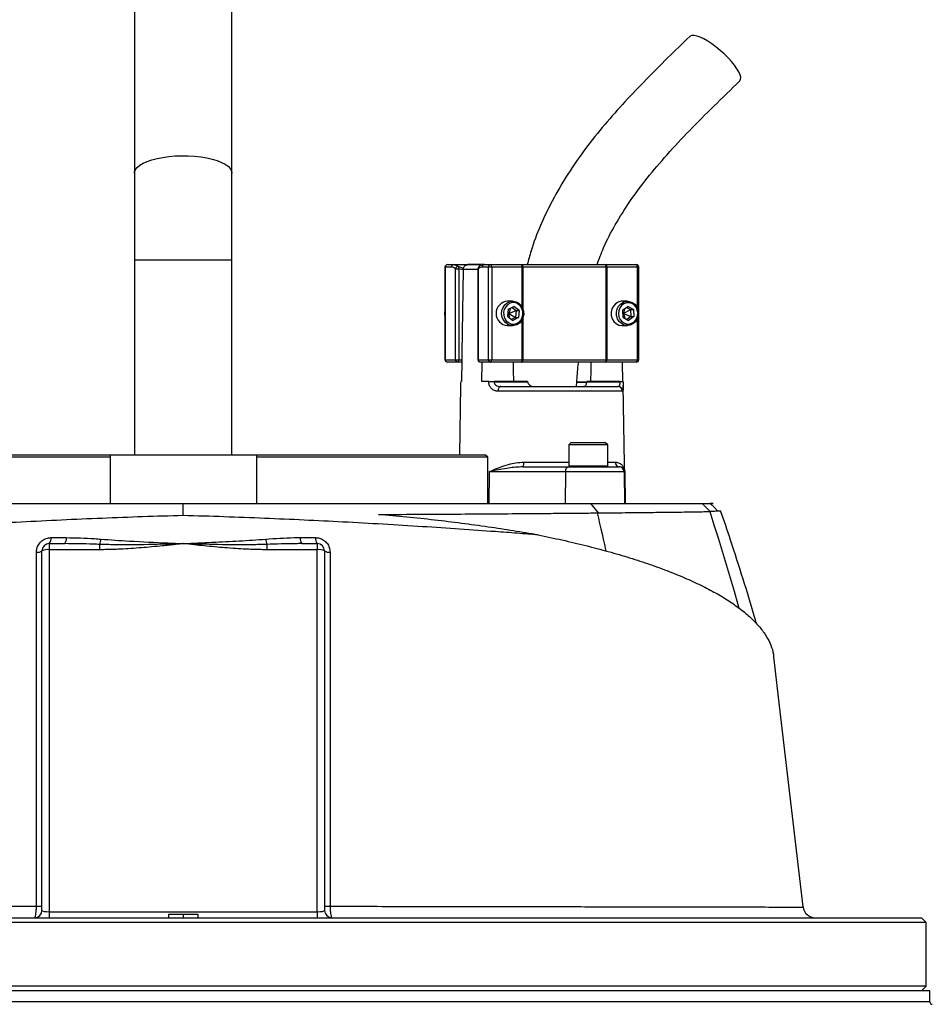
# Model space of a CAD drawing. Header units: millimetres. Extents: x 1512 to 2743, y 264 to 3453.
# Tile 6 of 7: x 2060 to 2435, y 2808 to 3212. Entities that reach past the tile are written whole.
import ezdxf

# ---------------------------------------------------------------- set-up
doc = ezdxf.new("R2010")
doc.units = ezdxf.units.MM

msp = doc.modelspace()

# ---------------------------------------------------------------- linework, layer by layer
at = {"color": 7, "linetype": 'Continuous', "lineweight": 25}
for p, q in [((2107.5, 3356.02), (2107.5, 3148.9)), ((2147.5, 3148.9), (2147.5, 3356.02)), ((2107.5, 3148.9), (2107.5, 3113.34)), ((2147.5, 3113.34), (2147.5, 3148.9)), ((2107.5, 3113.34), (2107.5, 3033.34)), ((2147.5, 3033.34), (2147.5, 3113.34)), ((2235.94, 3111.34), (2238.5, 3111.34)), ((2238.5, 3111.34), (2251.13, 3111.34)), ((2250.92, 3111.34), (2244.35, 3111.34)), ((2251.13, 3111.34), (2253.69, 3111.34)), ((2253.69, 3111.34), (2266.24, 3111.34)), ((2266.24, 3111.34), (2266.83, 3111.34)), ((2266.83, 3111.34), (2300.45, 3111.34)), ((2300.45, 3111.34), (2300.96, 3111.34)), ((2300.96, 3111.34), (2313.51, 3111.34)), ((2234.94, 3110.34), (2234.94, 3072.34)), ((2235.03, 3110.34), (2235.03, 3072.34)), ((2237.59, 3110.34), (2235.03, 3110.34)), ((2239.26, 3072.34), (2239.26, 3109.64)), ((2239.26, 3109.64), (2240.59, 3109.64)), ((2242.44, 3109.17), (2240.59, 3109.64)), ((2240.59, 3109.64), (2240.59, 3072.34)), ((2242.44, 3109.37), (2242.44, 3109.17)), ((2248.46, 3109.64), (2248.46, 3072.34)), ((2248.56, 3109.64), (2248.56, 3072.34)), ((2252.78, 3110.34), (2250.23, 3110.34)), ((2254.11, 3110.34), (2252.78, 3110.34)), ((2252.78, 3072.34), (2252.78, 3110.34)), ((2254.11, 3110.34), (2254.11, 3072.34)), ((2266.66, 3110.34), (2254.11, 3110.34)), ((2266.96, 3110.34), (2266.66, 3110.34)), ((2301.13, 3110.34), (2266.96, 3110.34)), ((2301.13, 3072.34), (2301.13, 3110.34)), ((2301.38, 3110.34), (2301.13, 3110.34)), ((2301.38, 3110.34), (2301.38, 3072.34)), ((2313.93, 3110.34), (2301.38, 3110.34)), ((2314.51, 3072.34), (2314.51, 3110.34)), ((2262.74, 3096.34), (2260.56, 3096.34)), ((2309.87, 3096.34), (2307.69, 3096.34)), ((2260.87, 3093.03), (2260.61, 3090.16)), ((2260.69, 3091.06), (2261.12, 3091.34)), ((2260.75, 3091.74), (2261.12, 3091.34)), ((2260.87, 3093.03), (2263.26, 3094.21)), ((2261.77, 3093.47), (2261.12, 3091.34)), ((2261.12, 3091.34), (2264.11, 3092.52)), ((2261.12, 3091.34), (2261.33, 3089.58)), ((2261.12, 3091.34), (2263.85, 3089.65)), ((2262.48, 3093.82), (2264.11, 3092.52)), ((2265.38, 3092.52), (2263.26, 3094.21)), ((2264.11, 3092.52), (2263.85, 3089.65)), ((2264.11, 3092.52), (2265.38, 3092.52)), ((2265.38, 3092.52), (2265.11, 3089.65)), ((2307.81, 3092.68), (2310.02, 3094.22)), ((2307.81, 3092.68), (2307.91, 3089.8)), ((2307.84, 3091.66), (2308.24, 3091.34)), ((2307.87, 3090.98), (2308.24, 3091.34)), ((2308.57, 3093.22), (2308.24, 3091.34)), ((2308.24, 3091.34), (2311.07, 3092.88)), ((2308.24, 3091.34), (2308.74, 3089.31)), ((2308.24, 3091.34), (2311.17, 3090)), ((2309.44, 3093.82), (2311.07, 3092.88)), ((2312.33, 3092.88), (2310.02, 3094.22)), ((2311.07, 3092.88), (2312.33, 3092.88)), ((2311.07, 3092.88), (2311.17, 3090)), ((2312.33, 3092.88), (2312.44, 3090)), ((2260.61, 3090.16), (2262.73, 3088.47)), ((2263.85, 3089.65), (2262.24, 3088.85)), ((2265.11, 3089.65), (2262.73, 3088.47)), ((2263.85, 3089.65), (2265.11, 3089.65)), ((2307.91, 3089.8), (2310.23, 3088.45)), ((2311.17, 3090), (2309.53, 3088.86)), ((2312.44, 3090), (2310.23, 3088.45)), ((2311.17, 3090), (2312.44, 3090)), ((2260.56, 3086.34), (2262.74, 3086.34)), ((2307.69, 3086.34), (2309.87, 3086.34)), ((2235.03, 3072.34), (2239.26, 3072.34)), ((2240.17, 3071.34), (2235.94, 3071.34)), ((2239.26, 3072.34), (2240.59, 3072.34)), ((2241.81, 3071.34), (2240.17, 3071.34)), ((2240.59, 3072.34), (2241.82, 3072.34)), ((2241.82, 3072.34), (2241.68, 3063.34)), ((2248.56, 3072.34), (2252.78, 3072.34)), ((2253.69, 3071.34), (2249.46, 3071.34)), ((2250.13, 3063.34), (2250.26, 3071.34)), ((2252.78, 3072.34), (2254.11, 3072.34)), ((2266.24, 3071.34), (2253.69, 3071.34)), ((2254.11, 3072.34), (2266.66, 3072.34)), ((2266.83, 3071.34), (2266.24, 3071.34)), ((2266.66, 3072.34), (2266.96, 3072.34)), ((2300.45, 3071.34), (2266.83, 3071.34)), ((2266.96, 3072.34), (2301.13, 3072.34)), ((2300.96, 3071.34), (2300.45, 3071.34)), ((2313.51, 3071.34), (2300.96, 3071.34)), ((2301.13, 3072.34), (2301.38, 3072.34)), ((2301.38, 3072.34), (2313.93, 3072.34)), ((2307.64, 3071.34), (2307.77, 3063.34)), ((2241.39, 3063.34), (2241.39, 3063.3)), ((2241.68, 3063.34), (2241.39, 3063.34)), ((2252.93, 3063.34), (2250.13, 3063.34)), ((2252.93, 3063.3), (2252.93, 3063.34)), ((2255.09, 3063.34), (2255.09, 3063.3)), ((2268.79, 3063.34), (2255.09, 3063.34)), ((2255.09, 3063.3), (2268.8, 3063.3)), ((2268.79, 3063.34), (2268.8, 3063.3)), ((2293.15, 3062.97), (2289.17, 3062.97)), ((2293.19, 3063.3), (2293.2, 3063.34)), ((2293.19, 3063.3), (2306.91, 3063.3)), ((2306.9, 3063.34), (2293.2, 3063.34)), ((2306.91, 3063.3), (2306.9, 3063.34)), ((2308.06, 3063.3), (2308.06, 3063.34)), ((2241.36, 3061.69), (2240.86, 3033.34)), ((2307.85, 3059.37), (2256.74, 3059.37)), ((2257.81, 3061.34), (2305.87, 3061.34)), ((2279.74, 3061.46), (2279.74, 3061.34)), ((2282.37, 3061.34), (2282.37, 3061.46)), ((2283.7, 3061.46), (2283.7, 3061.34)), ((2285.23, 3061.46), (2285.23, 3061.34)), ((2287.54, 3061.34), (2287.54, 3061.46)), ((2308.93, 3013.34), (2308.09, 3061.69)), ((2286.74, 3038.34), (2285.74, 3037.34)), ((2286.74, 3038.34), (2296.7, 3038.34)), ((2296.7, 3038.34), (2300.74, 3038.34)), ((2301.74, 3037.34), (2300.74, 3038.34)), ((2285.74, 3037.34), (2285.74, 3028.74)), ((2297.12, 3037.34), (2285.74, 3037.34)), ((2301.74, 3037.34), (2297.12, 3037.34)), ((2301.74, 3028.74), (2301.74, 3037.34)), ((2008, 3033.34), (2097.5, 3033.34)), ((2097.5, 3032.34), (2008.02, 3032.34)), ((2097.5, 3033.34), (2157.5, 3033.34)), ((2097.5, 3033.34), (2097.5, 3013.34)), ((2157.5, 3033.34), (2251.5, 3033.34)), ((2157.5, 3033.34), (2157.5, 3013.34)), ((2252.5, 3032.34), (2157.5, 3032.34)), ((2252.5, 3032.34), (2251.5, 3033.34)), ((2252.5, 3013.34), (2252.5, 3032.34)), ((2253.05, 3026.37), (2252.9, 3013.34)), ((2284.36, 3026.37), (2253.05, 3026.37)), ((2266.91, 3028.34), (2285.64, 3028.34)), ((2284.36, 3026.37), (2284.22, 3013.34)), ((2308.44, 3026.37), (2284.36, 3026.37)), ((2285.64, 3028.34), (2306.44, 3028.34)), ((2306.44, 3028.34), (2306.6, 3028.34)), ((2308.44, 3026.37), (2308.67, 3013.34)), ((2308.71, 3026.37), (2308.44, 3026.37)), ((2308.71, 3026.37), (2308.93, 3013.34)), ((2127.46, 3008.39), (2127.46, 3013.34)), ((2297.96, 3009.47), (2294.88, 3013.34)), ((2343.8, 3010.05), (2340.57, 3013.34)), ((2343.8, 3010.05), (2343.62, 3010.05)), ((2297.41, 3009.46), (2297.96, 3009.47)), ((2073.18, 2999.34), (2079.47, 2999.34)), ((2175.53, 2999.34), (2181.82, 2999.34)), ((2069.5, 2846.34), (2069.5, 2993.86)), ((2072.5, 2996.86), (2072.5, 2994.38)), ((2072.5, 2996.86), (2078.86, 2996.86)), ((2072.5, 2994.38), (2072.5, 2845.82)), ((2093.23, 2994.38), (2072.5, 2994.38)), ((2093.23, 2994.38), (2093.23, 2996.55)), ((2161.77, 2996.55), (2161.77, 2994.38)), ((2182.5, 2994.38), (2161.77, 2994.38)), ((2176.14, 2996.86), (2182.5, 2996.86)), ((2182.5, 2996.86), (2182.5, 2994.38)), ((2182.5, 2845.82), (2182.5, 2994.38)), ((2185.5, 2993.86), (2185.5, 2846.34)), ((2072.5, 2845.82), (2072.5, 2843.34)), ((2072.5, 2845.82), (2182.5, 2845.82)), ((2121.5, 2844.84), (2121.5, 2843.34)), ((2121.5, 2844.84), (2127.5, 2844.84)), ((2127.5, 2844.84), (2127.5, 2843.34)), ((2127.5, 2844.84), (2133.5, 2844.84)), ((2133.5, 2844.84), (2133.5, 2843.34)), ((2182.5, 2845.82), (2182.5, 2843.34)), ((2432.5, 2841.34), (1822.5, 2841.34)), ((1824.5, 2843.34), (2430.5, 2843.34)), ((2432.5, 2841.34), (2430.5, 2843.34)), ((2432.5, 2815.34), (2432.5, 2841.34)), ((2127.5, 2813.34), (1821, 2813.34)), ((2432.5, 2815.34), (1822.5, 2815.34)), ((2434, 2813.34), (2127.5, 2813.34)), ((2430.5, 2813.34), (2432.5, 2815.34)), ((2434, 2808.84), (2434, 2813.34))]:
    msp.add_line(p, q, dxfattribs=at)
at = {"color": 1, "linetype": 'Continuous', "lineweight": 25}
for p, q in [((2107.5, 3113.34), (2147.5, 3113.34)), ((2235.03, 3110.34), (2234.94, 3110.34)), ((2240.48, 3110.56), (2242.56, 3109.95)), ((2248.46, 3109.37), (2242.44, 3109.37)), ((2248.46, 3109.64), (2248.56, 3109.64)), ((2266.66, 3093.85), (2266.66, 3110.34)), ((2266.96, 3110.34), (2266.96, 3093.17)), ((2313.93, 3093.56), (2313.93, 3110.34)), ((2314.51, 3110.34), (2313.93, 3110.34)), ((2266.66, 3072.34), (2266.66, 3088.83)), ((2266.96, 3089.51), (2266.96, 3072.34)), ((2313.93, 3072.34), (2313.93, 3089.12)), ((2234.94, 3072.34), (2235.03, 3072.34)), ((2248.46, 3072.34), (2248.56, 3072.34)), ((2313.93, 3072.34), (2314.51, 3072.34)), ((2289.12, 3063.3), (2293.35, 3063.3)), ((2267.34, 3030.3), (2285.74, 3030.3)), ((2301.74, 3030.3), (2304.83, 3030.3)), ((2285.74, 3028.74), (2297.12, 3028.74)), ((2297.12, 3028.74), (2301.74, 3028.74)), ((2127.5, 2808.84), (1821, 2808.84)), ((2434, 2808.84), (2127.5, 2808.84))]:
    msp.add_line(p, q, dxfattribs=at)
at = {"color": 7, "linetype": 'Continuous', "lineweight": 25, "flags": 128}
for points in [[(2355.96, 3186.71), (2356.02, 3186.78), (2356.32, 3187.38), (2356.34, 3188.2), (2356.08, 3189.22), (2355.56, 3190.42), (2354.78, 3191.75), (2353.77, 3193.19), (2352.54, 3194.7), (2351.14, 3196.24), (2349.6, 3197.77), (2347.96, 3199.25), (2346.25, 3200.64), (2344.54, 3201.91), (2342.85, 3203.02), (2341.24, 3203.94), (2339.74, 3204.66), (2338.4, 3205.14), (2337.24, 3205.39), (2336.31, 3205.39), (2335.62, 3205.14), (2335.43, 3204.99)], [(2254.11, 3110.34), (2254.11, 3110.53), (2254.08, 3110.72), (2254.04, 3110.89), (2253.99, 3111.05), (2253.93, 3111.17), (2253.85, 3111.26), (2253.77, 3111.32), (2253.69, 3111.34)], [(2266.66, 3110.34), (2266.65, 3110.53), (2266.63, 3110.72), (2266.59, 3110.89), (2266.54, 3111.05), (2266.47, 3111.17), (2266.4, 3111.26), (2266.32, 3111.32), (2266.24, 3111.34)], [(2301.38, 3110.34), (2301.38, 3110.53), (2301.35, 3110.72), (2301.31, 3110.89), (2301.26, 3111.05), (2301.2, 3111.17), (2301.12, 3111.26), (2301.04, 3111.32), (2300.96, 3111.34)], [(2313.93, 3110.34), (2313.92, 3110.53), (2313.9, 3110.72), (2313.86, 3110.89), (2313.81, 3111.05), (2313.74, 3111.17), (2313.67, 3111.26), (2313.59, 3111.32), (2313.51, 3111.34)], [(2242.44, 3109.17), (2241.87, 3074.96), (2241.82, 3072.34)], [(2267.25, 3090.83), (2266.96, 3089.51), (2266.35, 3088.32), (2265.48, 3087.36), (2264.4, 3086.69), (2263.2, 3086.37), (2261.97, 3086.41), (2260.8, 3086.82), (2259.76, 3087.57), (2258.95, 3088.6), (2258.42, 3089.83), (2258.21, 3091.17), (2258.34, 3092.52), (2258.79, 3093.79), (2259.53, 3094.87), (2260.52, 3095.7), (2261.67, 3096.2), (2262.89, 3096.34), (2264.11, 3096.11), (2265.22, 3095.52), (2266.15, 3094.63), (2266.83, 3093.49), (2267.21, 3092.19), (2267.25, 3090.83)], [(2266.96, 3090.89), (2266.91, 3092.14), (2266.55, 3093.33), (2265.9, 3094.35), (2265.01, 3095.13), (2263.96, 3095.61), (2262.83, 3095.74), (2261.72, 3095.51), (2260.7, 3094.94), (2259.88, 3094.08), (2259.3, 3093), (2259.03, 3091.79), (2259.07, 3090.54), (2259.44, 3089.35), (2260.09, 3088.33), (2260.98, 3087.54), (2262.03, 3087.07), (2263.16, 3086.94), (2264.27, 3087.17), (2265.28, 3087.74), (2266.11, 3088.6), (2266.69, 3089.68), (2266.96, 3090.89)], [(2307.69, 3096.34), (2307.2, 3096.31), (2306.01, 3095.98), (2304.93, 3095.31), (2304.07, 3094.34), (2303.47, 3093.15), (2303.18, 3091.82), (2303.23, 3090.46), (2303.61, 3089.17), (2304.29, 3088.03), (2305.23, 3087.14), (2306.34, 3086.57), (2307.56, 3086.34), (2307.69, 3086.34)], [(2314.4, 3091.54), (2314.28, 3090.18), (2313.83, 3088.91), (2313.09, 3087.82), (2312.11, 3086.99), (2310.96, 3086.49), (2309.74, 3086.34), (2308.52, 3086.57), (2307.4, 3087.14), (2306.47, 3088.03), (2305.79, 3089.17), (2305.41, 3090.46), (2305.36, 3091.82), (2305.64, 3093.15), (2306.24, 3094.34), (2307.11, 3095.31), (2308.18, 3095.98), (2309.38, 3096.31), (2310.61, 3096.27), (2311.79, 3095.87), (2312.83, 3095.13), (2313.64, 3094.1), (2314.18, 3092.88), (2314.4, 3091.54)], [(2314.11, 3091.51), (2313.9, 3092.74), (2313.39, 3093.86), (2312.61, 3094.78), (2311.63, 3095.41), (2310.53, 3095.72), (2309.4, 3095.67), (2308.32, 3095.27), (2307.39, 3094.55), (2306.68, 3093.57), (2306.25, 3092.41), (2306.14, 3091.17), (2306.34, 3089.93), (2306.85, 3088.82), (2307.63, 3087.9), (2308.61, 3087.27), (2309.71, 3086.96), (2310.84, 3087.01), (2311.92, 3087.41), (2312.85, 3088.13), (2313.56, 3089.11), (2313.99, 3090.27), (2314.11, 3091.51)], [(2240.17, 3071.34), (2240.25, 3071.36), (2240.33, 3071.42), (2240.4, 3071.51), (2240.47, 3071.63), (2240.52, 3071.78), (2240.56, 3071.96), (2240.58, 3072.14), (2240.59, 3072.34)], [(2253.69, 3071.34), (2253.77, 3071.36), (2253.85, 3071.42), (2253.93, 3071.51), (2253.99, 3071.63), (2254.04, 3071.78), (2254.08, 3071.96), (2254.11, 3072.14), (2254.11, 3072.34)], [(2263.22, 3063.34), (2263.13, 3068.1), (2263.07, 3071.34)], [(2266.24, 3071.34), (2266.32, 3071.36), (2266.4, 3071.42), (2266.47, 3071.51), (2266.54, 3071.63), (2266.59, 3071.78), (2266.63, 3071.96), (2266.65, 3072.14), (2266.66, 3072.34)], [(2294.83, 3071.34), (2294.77, 3068.1), (2294.68, 3063.34)], [(2300.96, 3071.34), (2301.04, 3071.36), (2301.12, 3071.42), (2301.2, 3071.51), (2301.26, 3071.63), (2301.31, 3071.78), (2301.35, 3071.96), (2301.38, 3072.14), (2301.38, 3072.34)], [(2313.51, 3071.34), (2313.59, 3071.36), (2313.67, 3071.42), (2313.74, 3071.51), (2313.81, 3071.63), (2313.86, 3071.78), (2313.9, 3071.96), (2313.92, 3072.14), (2313.93, 3072.34)], [(2257.81, 3061.34), (2257.6, 3061.3), (2257.4, 3061.19), (2257.22, 3061.01), (2257.06, 3060.77), (2256.92, 3060.47), (2256.82, 3060.13), (2256.76, 3059.76), (2256.74, 3059.37)], [(2285.64, 3028.34), (2285.39, 3028.3), (2285.16, 3028.19), (2284.94, 3028.01), (2284.75, 3027.77), (2284.59, 3027.47), (2284.47, 3027.13), (2284.39, 3026.76), (2284.36, 3026.37)], [(2346.82, 3010.37), (2345.52, 3011.69), (2343.87, 3013.34)], [(2381.98, 2847.77), (2372.53, 2928.05), (2369.91, 2950.38)]]:
    msp.add_lwpolyline(points, dxfattribs=at)
at = {"color": 1, "linetype": 'Continuous', "lineweight": 25, "flags": 128}
for points in [[(2107.5, 3148.9), (2107.54, 3149.38), (2107.9, 3150.32), (2108.61, 3151.24), (2109.65, 3152.11), (2111.01, 3152.93), (2112.67, 3153.67), (2114.59, 3154.33), (2116.74, 3154.9), (2119.08, 3155.35), (2121.57, 3155.7), (2124.17, 3155.92), (2126.83, 3156.01), (2129.5, 3155.98), (2132.14, 3155.82), (2134.69, 3155.54), (2137.11, 3155.14), (2139.36, 3154.63), (2141.4, 3154.02), (2143.2, 3153.31), (2144.71, 3152.53), (2145.91, 3151.68), (2146.79, 3150.78), (2147.32, 3149.85), (2147.5, 3148.9)], [(2343.62, 3010.05), (2345.36, 3004.64), (2347.08, 2999.22), (2348.76, 2993.79), (2350.41, 2988.34), (2352.02, 2982.89), (2353.6, 2977.42), (2355.15, 2971.94), (2355.56, 2970.46)], [(2297.41, 3009.46), (2297.92, 3007.31), (2298.43, 3005.16), (2298.93, 3003), (2299.43, 3000.84), (2299.93, 2998.68), (2300.42, 2996.52), (2300.9, 2994.35), (2301, 2993.9)]]:
    msp.add_lwpolyline(points, dxfattribs=at)
at = {"color": 7, "linetype": 'Continuous', "lineweight": 25}
for centre, radius, start, end in [((2235.94, 3110.34), 1, 90, 180), ((2235.99, 3110.38), 0.957, 92.9709, 182.6659), ((2238.55, 3110.38), 0.957, 92.9713, 182.6659), ((2251.18, 3110.38), 0.957, 92.9713, 182.6659), ((2253.74, 3110.38), 0.957, 92.9718, 182.6654), ((2264.87, 3110.59), 2.1, 353.2893, 20.9961), ((2300.25, 3110.47), 0.888, 351.2928, 77.0865), ((2313.51, 3110.34), 1, 0, 90), ((2240.34, 3109.48), 1.09, 82.4576, 171.7539), ((2239.48, 3109.97), 1.16, 343.1223, 30.4582), ((2249.46, 3109.64), 1, 130.9851, 180), ((2260.95, 3091.34), 5.02, 94.4396, 265.5604), ((2238.04, 3091.34), 3.28, 160.5625, 199.4375), ((2235.94, 3072.34), 1, 180, 270), ((2235.99, 3072.29), 0.956, 177.3194, 267.0574), ((2240.22, 3072.29), 0.956, 177.3195, 267.0569), ((2249.46, 3072.34), 1, 180, 270), ((2249.51, 3072.29), 0.956, 177.3195, 267.0569), ((2253.74, 3072.29), 0.956, 177.3199, 267.0565), ((2264.87, 3072.09), 2.1, 338.9876, 6.7237), ((2300.25, 3072.2), 0.888, 282.8827, 8.7253), ((2313.51, 3072.34), 1, 270, 0), ((2254.01, 2978.38), 84.93, 89.274, 90.726), ((2307.48, 3043.41), 19.91, 88.3383, 91.6617), ((2305.86, 3059.35), 1.99, 0.7493, 89.7706), ((2264.77, 3029.84), 2.61, 324.8647, 10.1568), ((2306.72, 3030.23), 1.89, 177.7156, 266.4576), ((2286.14, 3028.74), 0.4, 180, 270), ((2301.34, 3028.74), 0.4, 270, 0), ((2306.45, 3026.34), 2, 0.9941, 90.0059), ((2070.13, 2998.85), 3.1, 320.0293, 9.2223), ((2076.15, 2998.83), 3.36, 323.9294, 8.7064), ((2084.35, 2999.42), 9.33, 342.0897, 355.6957), ((2170.65, 2999.42), 9.33, 184.3043, 197.9103), ((2178.85, 2998.83), 3.36, 171.2936, 216.0706), ((2184.87, 2998.85), 3.1, 170.7777, 219.9707), ((2067.69, 2996.71), 3.38, 262.6053, 302.3498), ((2072.5, 2993.86), 3, 90, 180), ((2071.77, 2989.66), 4.77, 81.2305, 118.4717), ((2182.5, 2993.86), 3, 0, 90), ((2183.23, 2989.66), 4.77, 61.5283, 98.7695), ((2187.31, 2996.71), 3.38, 237.6502, 277.3947), ((2066.5, 2846.34), 3, 270, 0), ((2067.69, 2857.22), 9.17, 266.9863, 281.3565), ((2187.31, 2857.22), 9.17, 258.6435, 273.0137), ((2188.5, 2846.34), 3, 180, 270), ((2386.95, 2848.34), 5, 186.2771, 269.719), ((2435, 2808.84), 1, 180, 270)]:
    msp.add_arc(centre, radius, start, end, dxfattribs=at)
at = {"color": 1, "linetype": 'Continuous', "lineweight": 25}
msp.add_arc((2249.36, 3109.79), 0.815, 133.5334, 190.8658, dxfattribs=at)
at = {"color": 7, "linetype": 'Continuous', "lineweight": 25}
for centre, start_param, end_param in [((2072.5, 2846.34), 3.141593, 4.712389), ((2182.5, 2846.34), 4.712389, 6.283185)]:
    msp.add_ellipse(centre, major_axis=(3, 0), ratio=0.173648, start_param=start_param, end_param=end_param, dxfattribs=at)
for points, knots in [([(2335.43, 3204.99), (2332.39, 3202.05), (2326.36, 3196.19), (2317.45, 3187.31), (2308.79, 3178.25), (2300.44, 3168.88), (2292.56, 3159.04), (2285.3, 3148.61), (2279.08, 3138.04), (2274.04, 3127.47), (2270.65, 3118.7), (2269.21, 3113.22), (2268.72, 3111.34)], [0, 0, 0, 0, 0.11056, 0.21993, 0.328681, 0.437276, 0.545816, 0.654573, 0.763589, 0.858183, 0.951275, 1, 1, 1, 1]), ([(2297.37, 3111.34), (2298.24, 3113.67), (2300.34, 3119.34), (2304.87, 3128.01), (2310.86, 3137.52), (2318.02, 3147.08), (2326.24, 3156.74), (2335.43, 3166.54), (2345.45, 3176.55), (2352.4, 3183.27), (2355.96, 3186.71)], [0, 0, 0, 0, 0.07527, 0.182926, 0.298025, 0.421458, 0.553637, 0.694485, 0.84354, 1, 1, 1, 1]), ([(2238.5, 3111.34), (2238.81, 3111.31), (2239.48, 3111.25), (2240.13, 3110.8), (2240.48, 3110.56)], [0, 0, 0, 0, 0.458113, 1, 1, 1, 1]), ([(2242.44, 3109.37), (2242.44, 3109.45), (2242.46, 3109.75), (2242.62, 3110.26), (2242.99, 3110.79), (2243.5, 3111.17), (2244, 3111.33), (2244.3, 3111.34), (2244.39, 3111.34)], [0, 0, 0, 0, 0.076409, 0.279456, 0.482365, 0.690804, 0.909637, 1, 1, 1, 1]), ([(2251.12, 3111.33), (2251.08, 3111.33), (2250.71, 3111.36), (2250.03, 3111.16), (2249.3, 3110.83), (2248.93, 3110.47), (2248.82, 3110.36)], [0, 0, 0, 0, 0.0500916, 0.4379731, 0.8307131, 1, 1, 1, 1]), ([(2239.26, 3109.64), (2239.24, 3109.66), (2238.71, 3110.11), (2238.14, 3110.23), (2237.59, 3110.34)], [0, 0, 0, 0, 0.044, 1, 1, 1, 1]), ([(2250.23, 3110.34), (2249.95, 3110.31), (2249.38, 3110.25), (2248.83, 3109.84), (2248.56, 3109.64)], [0, 0, 0, 0, 0.492253, 1, 1, 1, 1]), ([(2288.93, 3061.34), (2288.99, 3062.19), (2289.23, 3065.37), (2289.49, 3068.73), (2289.74, 3071.22), (2289.76, 3071.39)], [0, 0, 0, 0, 0.252867, 0.951021, 1, 1, 1, 1]), ([(2241.39, 3063.3), (2241.38, 3062.88), (2241.37, 3062.3), (2241.36, 3061.82), (2241.36, 3061.69)], [0, 0, 0, 0, 0.733163, 1, 1, 1, 1]), ([(2252.93, 3063.34), (2253.12, 3063.34), (2253.49, 3063.34), (2254.16, 3063.34), (2254.71, 3063.34), (2255, 3063.34), (2255.09, 3063.34)], [0, 0, 0, 0, 0.293561, 0.587117, 0.880657, 1, 1, 1, 1]), ([(2256.74, 3059.37), (2256.23, 3059.42), (2255.22, 3059.52), (2253.99, 3060.35), (2253.21, 3061.55), (2252.95, 3062.61), (2252.94, 3063.18), (2252.93, 3063.3)], [0, 0, 0, 0, 0.264348, 0.526594, 0.750395, 0.944202, 1, 1, 1, 1]), ([(2255.09, 3063.3), (2255.09, 3063.24), (2255.09, 3062.98), (2255.18, 3062.7), (2255.39, 3062.31), (2255.59, 3062.08), (2256.05, 3061.72), (2256.74, 3061.4), (2257.45, 3061.36), (2257.81, 3061.34)], [0, 0, 0, 0, 0.0494768, 0.2023485, 0.223856, 0.4019378, 0.4365386, 0.7067294, 1, 1, 1, 1]), ([(2268.8, 3063.3), (2268.81, 3063.21), (2268.83, 3063.09), (2268.88, 3062.99), (2268.89, 3062.97)], [0, 0, 0, 0, 0.797038, 1, 1, 1, 1]), ([(2268.89, 3062.97), (2268.91, 3062.91), (2268.98, 3062.69), (2269.23, 3062.29), (2269.83, 3061.79), (2270.82, 3061.41), (2271.62, 3061.36), (2272.06, 3061.34)], [0, 0, 0, 0, 0.046022, 0.178726, 0.369657, 0.657895, 1, 1, 1, 1]), ([(2291.62, 3061.34), (2291.96, 3061.39), (2292.42, 3061.45), (2292.86, 3062.01), (2293.06, 3062.47), (2293.11, 3062.84), (2293.13, 3062.97)], [0, 0, 0, 0, 0.499963, 0.696663, 0.895091, 1, 1, 1, 1]), ([(2293.13, 3062.97), (2293.14, 3062.99), (2293.17, 3063.09), (2293.19, 3063.21), (2293.19, 3063.3)], [0, 0, 0, 0, 0.202958, 1, 1, 1, 1]), ([(2305.87, 3061.34), (2306.01, 3061.36), (2306.28, 3061.39), (2306.59, 3061.68), (2306.79, 3062.11), (2306.89, 3062.63), (2306.91, 3063.06), (2306.91, 3063.27), (2306.91, 3063.3)], [0, 0, 0, 0, 0.257164, 0.478803, 0.667588, 0.837562, 0.969713, 1, 1, 1, 1]), ([(2306.9, 3063.34), (2307.1, 3063.34), (2307.49, 3063.34), (2307.88, 3063.34), (2308.05, 3063.34), (2308.06, 3063.34), (2308.06, 3063.34)], [0, 0, 0, 0, 0.293557, 0.587115, 0.880654, 1, 1, 1, 1]), ([(2308.06, 3063.3), (2308.07, 3062.88), (2308.08, 3062.3), (2308.09, 3061.82), (2308.09, 3061.69)], [0, 0, 0, 0, 0.733162, 1, 1, 1, 1]), ([(2253.05, 3026.37), (2253.06, 3026.38), (2253.37, 3026.52), (2254.73, 3027.13), (2257.31, 3028.2), (2260.71, 3029.32), (2264.08, 3030.12), (2266.25, 3030.24), (2267.34, 3030.3)], [0, 0, 0, 0, 0.002228, 0.076483, 0.333873, 0.595052, 0.795403, 1, 1, 1, 1]), ([(2304.83, 3030.3), (2305.01, 3030.3), (2305.77, 3030.26), (2306.88, 3029.79), (2307.9, 3028.83), (2308.53, 3027.66), (2308.69, 3026.81), (2308.71, 3026.38), (2308.71, 3026.37)], [0, 0, 0, 0, 0.073771, 0.304752, 0.536259, 0.766981, 0.997772, 1, 1, 1, 1]), ([(2266.91, 3028.34), (2265.91, 3028.31), (2263.92, 3028.24), (2259.63, 3027.7), (2256.04, 3027.02), (2253.48, 3026.47), (2253.06, 3026.38), (2253.05, 3026.37)], [0, 0, 0, 0, 0.199841, 0.401094, 0.899213, 0.997714, 1, 1, 1, 1]), ([(2308.71, 3026.37), (2308.71, 3026.38), (2308.68, 3026.8), (2308.45, 3027.44), (2307.71, 3028.08), (2307.12, 3028.32), (2306.7, 3028.33), (2306.6, 3028.34)], [0, 0, 0, 0, 0.002286, 0.467147, 0.696955, 0.928045, 1, 1, 1, 1]), ([(1960.1, 3013.34), (1960.41, 3013.34), (1961.02, 3013.34), (1961.96, 3013.34), (1962.91, 3013.34), (1963.86, 3013.34), (1964.82, 3013.34), (1965.79, 3013.34), (1966.77, 3013.34), (1967.75, 3013.34), (1968.74, 3013.34), (1969.74, 3013.34), (1970.75, 3013.34), (1971.76, 3013.34), (1972.78, 3013.34), (1973.81, 3013.34), (1974.85, 3013.34), (1976.94, 3013.34), (1980.12, 3013.34), (1984.48, 3013.34), (1988.94, 3013.34), (1995.07, 3013.34), (2003.01, 3013.34), (2012.95, 3013.34), (2023.25, 3013.34), (2033.88, 3013.34), (2044.8, 3013.34), (2056.03, 3013.34), (2067.52, 3013.34), (2077.3, 3013.34), (2085.2, 3013.34), (2091.15, 3013.34), (2097.14, 3013.34), (2102.04, 3013.34), (2105.85, 3013.34), (2108.54, 3013.34), (2111.23, 3013.34), (2113.93, 3013.34), (2116.63, 3013.34), (2119.33, 3013.34), (2122.04, 3013.34), (2124.75, 3013.34), (2126.56, 3013.34), (2127.46, 3013.34)], [0, 0, 0, 0, 0.007838, 0.015672, 0.023502, 0.031329, 0.039153, 0.046974, 0.054793, 0.06261, 0.070425, 0.078239, 0.086052, 0.093864, 0.101677, 0.109489, 0.117302, 0.125116, 0.156296, 0.187422, 0.218516, 0.249602, 0.312314, 0.374899, 0.437373, 0.499769, 0.562037, 0.624234, 0.686994, 0.749664, 0.780942, 0.812191, 0.843434, 0.874698, 0.888628, 0.90255, 0.916468, 0.930383, 0.944298, 0.958215, 0.972136, 0.986063, 1, 1, 1, 1]), ([(2127.46, 3013.34), (2127.97, 3013.34), (2128.98, 3013.34), (2130.5, 3013.34), (2132.02, 3013.34), (2133.53, 3013.34), (2135.05, 3013.34), (2136.57, 3013.34), (2138.09, 3013.34), (2139.6, 3013.34), (2141.12, 3013.34), (2142.64, 3013.34), (2144.15, 3013.34), (2145.67, 3013.34), (2147.19, 3013.34), (2148.7, 3013.34), (2150.22, 3013.34), (2153.23, 3013.34), (2157.73, 3013.34), (2163.69, 3013.34), (2169.61, 3013.34), (2177.49, 3013.34), (2187.25, 3013.34), (2198.76, 3013.34), (2210.01, 3013.34), (2220.95, 3013.34), (2231.57, 3013.34), (2241.88, 3013.34), (2251.84, 3013.34), (2259.79, 3013.34), (2265.9, 3013.34), (2270.38, 3013.34), (2274.77, 3013.34), (2278.27, 3013.34), (2280.93, 3013.34), (2282.78, 3013.34), (2284.61, 3013.34), (2286.4, 3013.34), (2288.16, 3013.34), (2289.89, 3013.34), (2291.59, 3013.34), (2293.26, 3013.34), (2294.34, 3013.34), (2294.88, 3013.34)], [0, 0, 0, 0, 0.007804, 0.015608, 0.023413, 0.031218, 0.039025, 0.046834, 0.054644, 0.062458, 0.070274, 0.078094, 0.085917, 0.093745, 0.101577, 0.109414, 0.117256, 0.125105, 0.156252, 0.187355, 0.218438, 0.249527, 0.312149, 0.374814, 0.437186, 0.499703, 0.561816, 0.624187, 0.687057, 0.749611, 0.780606, 0.811768, 0.84312, 0.874685, 0.888835, 0.902924, 0.916954, 0.930926, 0.944843, 0.958707, 0.97252, 0.986283, 1, 1, 1, 1]), ([(2294.88, 3013.34), (2298, 3013.34), (2304.21, 3013.34), (2312.44, 3013.34), (2319.82, 3013.34), (2326.42, 3013.34), (2332.16, 3013.34), (2337.04, 3013.34), (2339.39, 3013.34), (2340.57, 3013.34)], [0, 0, 0, 0, 0.140354, 0.279782, 0.418845, 0.558086, 0.704887, 0.852418, 1, 1, 1, 1]), ([(2297.96, 3009.47), (2301.29, 3009.5), (2307.95, 3009.57), (2316.7, 3009.66), (2324.52, 3009.74), (2330.49, 3009.82), (2335, 3009.88), (2338.37, 3009.94), (2341.3, 3009.99), (2342.84, 3010.03), (2343.62, 3010.05)], [0, 0, 0, 0, 0.1503448, 0.3014076, 0.4517491, 0.6027957, 0.7017015, 0.8006074, 0.9003036, 1, 1, 1, 1]), ([(2340.57, 3013.34), (2341.53, 3013.34), (2343.45, 3013.34), (2344.9, 3013.34), (2345.16, 3013.34), (2344.76, 3013.34), (2343.92, 3013.34), (2343.77, 3013.34)], [0, 0, 0, 0, 0.238155, 0.475557, 0.711772, 0.948788, 1, 1, 1, 1]), ([(2348.06, 3010.27), (2348.08, 3010.26), (2348.21, 3010.24), (2347.66, 3010.19), (2346.37, 3010.12), (2344.66, 3010.07), (2343.8, 3010.05)], [0, 0, 0, 0, 0.058938, 0.351674, 0.675209, 1, 1, 1, 1]), ([(2362.84, 2963.96), (2362.53, 2965.05), (2360.79, 2971.18), (2357.27, 2982.61), (2352.69, 2996.97), (2349.48, 3006.26), (2348.09, 3010.27)], [0, 0, 0, 0, 0.069897, 0.392967, 0.737827, 1, 1, 1, 1]), ([(2127.46, 3008.39), (2121.91, 3008.22), (2110.8, 3007.89), (2094.1, 3007.25), (2077.46, 3006.52), (2060.94, 3005.7), (2044.76, 3004.8), (2028.88, 3003.83), (2013.41, 3002.81), (2000.52, 3001.89), (1990.09, 3001.11), (1984.69, 3000.68), (1981.98, 3000.47)], [0, 0, 0, 0, 0.106476, 0.212951, 0.321602, 0.430252, 0.539079, 0.647904, 0.75908, 0.870256, 0.935068, 1, 1, 1, 1]), ([(2273.2, 3000.44), (2270.34, 3000.66), (2264.62, 3001.12), (2253.93, 3001.91), (2241.05, 3002.81), (2225.67, 3003.84), (2209.66, 3004.82), (2193.41, 3005.73), (2177.13, 3006.53), (2160.81, 3007.24), (2144.23, 3007.88), (2133.05, 3008.22), (2127.46, 3008.39)], [0, 0, 0, 0, 0.0685266, 0.1371951, 0.2458081, 0.3544212, 0.4653837, 0.5763468, 0.6812163, 0.7860858, 0.8930429, 1, 1, 1, 1]), ([(2207.59, 3008.85), (2212.76, 3008.87), (2223.11, 3008.9), (2238, 3008.99), (2252.34, 3009.09), (2264.42, 3009.18), (2274.37, 3009.26), (2282.48, 3009.32), (2290.22, 3009.39), (2295.01, 3009.44), (2297.41, 3009.46)], [0, 0, 0, 0, 0.1477422, 0.2954881, 0.4469359, 0.5983805, 0.6982671, 0.7981547, 0.8990792, 1, 1, 1, 1]), ([(2273.2, 3000.44), (2269.84, 3001), (2263.13, 3002.14), (2252.63, 3003.71), (2241.82, 3005.18), (2230.66, 3006.54), (2219.27, 3007.78), (2211.48, 3008.49), (2207.59, 3008.85)], [0, 0, 0, 0, 0.163748, 0.327796, 0.495188, 0.662578, 0.83129, 1, 1, 1, 1]), ([(2067.26, 2993.36), (2067.29, 2993.83), (2067.37, 2994.95), (2068.09, 2996.62), (2069.42, 2998.12), (2071.2, 2999.15), (2072.52, 2999.28), (2073.18, 2999.34)], [0, 0, 0, 0, 0.153053, 0.358546, 0.569011, 0.784839, 1, 1, 1, 1]), ([(2079.47, 2999.34), (2083.34, 2999.25), (2088.07, 2999.15), (2092.81, 2998.78), (2093.66, 2998.71)], [0, 0, 0, 0, 0.820863, 1, 1, 1, 1]), ([(2093.66, 2998.71), (2097.56, 2998.44), (2106.7, 2997.81), (2117.94, 2997.29), (2125.29, 2996.96), (2127.38, 2996.86), (2127.47, 2996.86), (2127.5, 2996.86)], [0, 0, 0, 0, 0.348397, 0.815336, 0.992175, 0.997122, 1, 1, 1, 1]), ([(2127.5, 2996.86), (2127.53, 2996.86), (2131.51, 2997.03), (2139.16, 2997.4), (2150.43, 2997.95), (2157.7, 2998.46), (2161.34, 2998.71)], [0, 0, 0, 0, 0.002878, 0.351162, 0.675167, 1, 1, 1, 1]), ([(2161.34, 2998.71), (2165.23, 2998.98), (2169.97, 2999.31), (2174.69, 2999.33), (2175.53, 2999.34)], [0, 0, 0, 0, 0.8206785, 1, 1, 1, 1]), ([(2181.82, 2999.34), (2182.35, 2999.3), (2183.52, 2999.21), (2185.19, 2998.4), (2186.61, 2997.05), (2187.56, 2995.3), (2187.68, 2994.01), (2187.74, 2993.36)], [0, 0, 0, 0, 0.175652, 0.380399, 0.584386, 0.79205, 1, 1, 1, 1]), ([(2273.2, 3000.44), (2276.49, 2999.76), (2283.21, 2998.36), (2292.81, 2996.09), (2302.07, 2993.65), (2310.89, 2991.06), (2319.22, 2988.33), (2327.04, 2985.47), (2334.27, 2982.48), (2340.88, 2979.4), (2346.86, 2976.22), (2352.23, 2972.93), (2356.95, 2969.55), (2360.99, 2966.07), (2364.33, 2962.52), (2366.95, 2958.9), (2368.75, 2955.22), (2369.72, 2952.38), (2369.8, 2950.76), (2369.82, 2950.37)], [0, 0, 0, 0, 0.056555, 0.115635, 0.174759, 0.23384, 0.294526, 0.355258, 0.415946, 0.477095, 0.538288, 0.599439, 0.662206, 0.725018, 0.787786, 0.851833, 0.915929, 0.979976, 1, 1, 1, 1]), ([(2093.23, 2996.55), (2092.37, 2996.58), (2087.58, 2996.76), (2082.79, 2996.81), (2078.86, 2996.86)], [0, 0, 0, 0, 0.179378, 1, 1, 1, 1]), ([(2127.5, 2996.86), (2126.46, 2996.74), (2124.48, 2996.52), (2121.63, 2996.22), (2118.33, 2995.88), (2114.62, 2995.52), (2110.29, 2995.15), (2106.07, 2994.83), (2102.45, 2994.62), (2099.58, 2994.5), (2097.4, 2994.43), (2095.29, 2994.38), (2093.91, 2994.38), (2093.23, 2994.38)], [0, 0, 0, 0, 0.09106, 0.1744, 0.25002, 0.380163, 0.499965, 0.629321, 0.749884, 0.815985, 0.879699, 0.941034, 1, 1, 1, 1]), ([(2127.5, 2996.86), (2127.47, 2996.85), (2127.07, 2996.84), (2123.02, 2996.71), (2113.63, 2996.44), (2102.59, 2996.27), (2095.23, 2996.49), (2093.23, 2996.55)], [0, 0, 0, 0, 0.002875, 0.034985, 0.353949, 0.825069, 1, 1, 1, 1]), ([(2161.77, 2994.38), (2161.38, 2994.38), (2160.61, 2994.38), (2159.44, 2994.39), (2158.23, 2994.42), (2157.01, 2994.45), (2155.75, 2994.49), (2154.47, 2994.54), (2152.23, 2994.64), (2148.94, 2994.83), (2144.71, 2995.15), (2140.38, 2995.52), (2136.2, 2995.92), (2131.87, 2996.37), (2129.02, 2996.69), (2127.5, 2996.86)], [0, 0, 0, 0, 0.033402, 0.067577, 0.102525, 0.138249, 0.17475, 0.212031, 0.250092, 0.370637, 0.499972, 0.619783, 0.749935, 0.86628, 1, 1, 1, 1]), ([(2161.77, 2996.55), (2159.77, 2996.49), (2152.41, 2996.27), (2141.37, 2996.44), (2131.98, 2996.71), (2127.93, 2996.84), (2127.53, 2996.85), (2127.5, 2996.86)], [0, 0, 0, 0, 0.174931, 0.646051, 0.965015, 0.997125, 1, 1, 1, 1]), ([(2176.14, 2996.86), (2175.28, 2996.85), (2170.5, 2996.84), (2165.7, 2996.68), (2161.77, 2996.55)], [0, 0, 0, 0, 0.178968, 1, 1, 1, 1]), ([(2067.21, 2848.06), (2067.21, 2852.74), (2067.22, 2864.75), (2067.23, 2884.08), (2067.24, 2906.03), (2067.25, 2927.94), (2067.26, 2949.8), (2067.26, 2971.62), (2067.26, 2986.11), (2067.26, 2993.36)], [0, 0, 0, 0, 0.09606, 0.246714, 0.397367, 0.548024, 0.698681, 0.84934, 1, 1, 1, 1]), ([(2187.74, 2993.36), (2187.74, 2986.11), (2187.74, 2971.62), (2187.74, 2949.8), (2187.75, 2927.94), (2187.76, 2906.03), (2187.77, 2884.08), (2187.78, 2864.75), (2187.79, 2852.74), (2187.79, 2848.06)], [0, 0, 0, 0, 0.15066, 0.301319, 0.451976, 0.602633, 0.753286, 0.90394, 1, 1, 1, 1]), ([(2066.5, 2843.34), (2066.58, 2843.4), (2066.74, 2843.51), (2066.96, 2844.42), (2067.12, 2845.74), (2067.2, 2847.05), (2067.21, 2847.83), (2067.21, 2848.06)], [0, 0, 0, 0, 0.228263, 0.457751, 0.685919, 0.909345, 1, 1, 1, 1]), ([(2187.79, 2848.06), (2187.79, 2847.83), (2187.8, 2847.05), (2187.88, 2845.74), (2188.04, 2844.42), (2188.26, 2843.51), (2188.42, 2843.4), (2188.5, 2843.34)], [0, 0, 0, 0, 0.090655, 0.314081, 0.542249, 0.771737, 1, 1, 1, 1])]:
    msp.add_open_spline(points, degree=3, knots=knots, dxfattribs=at)
at = {"color": 1, "linetype": 'Continuous', "lineweight": 25}
for points, knots in [([(2308.09, 3061.69), (2308.09, 3061.45), (2308.11, 3060.82), (2308.09, 3060.08), (2308.03, 3059.48), (2307.91, 3059.41), (2307.85, 3059.37)], [0, 0, 0, 0, 0.156844, 0.412564, 0.693102, 1, 1, 1, 1]), ([(1873.12, 2847.75), (1873.1, 2847.75), (1873.05, 2847.75), (1873.85, 2847.76), (1875.45, 2847.76), (1877.89, 2847.76), (1881.05, 2847.76), (1885, 2847.77), (1889.77, 2847.77), (1895.35, 2847.78), (1901.62, 2847.79), (1908.56, 2847.8), (1916.1, 2847.82), (1924.37, 2847.83), (1933.36, 2847.85), (1943.08, 2847.87), (1953.3, 2847.89), (1963.97, 2847.91), (1975.04, 2847.93), (1986.7, 2847.95), (1998.92, 2847.97), (2011.67, 2847.99), (2023.79, 2848.01), (2035.13, 2848.02), (2045.64, 2848.04), (2056.33, 2848.05), (2063.58, 2848.06), (2067.21, 2848.06)], [0, 0, 0, 0, 0.021491, 0.064411, 0.107296, 0.148897, 0.19053, 0.232131, 0.274938, 0.31778, 0.360586, 0.40224, 0.443926, 0.485579, 0.528441, 0.571338, 0.6142, 0.655864, 0.69756, 0.739224, 0.782101, 0.825012, 0.867888, 0.900788, 0.933687, 0.966844, 1, 1, 1, 1]), ([(2187.79, 2848.06), (2189.44, 2848.06), (2196.6, 2848.05), (2209.15, 2848.04), (2225.18, 2848.02), (2240.78, 2847.99), (2255.86, 2847.97), (2270.35, 2847.94), (2284.19, 2847.92), (2297.35, 2847.89), (2309.76, 2847.87), (2321.34, 2847.85), (2332.03, 2847.83), (2341.78, 2847.81), (2350.57, 2847.79), (2358.36, 2847.78), (2365.1, 2847.77), (2370.76, 2847.76), (2375.27, 2847.76), (2378.68, 2847.76), (2380.89, 2847.76), (2381.96, 2847.75), (2381.86, 2847.75), (2381.83, 2847.75)], [0, 0, 0, 0, 0.0150286, 0.0654032, 0.1159489, 0.1665528, 0.2170987, 0.2674735, 0.3179782, 0.3686547, 0.4193898, 0.4700668, 0.5205721, 0.5711862, 0.6219732, 0.6728191, 0.7236063, 0.7742206, 0.824845, 0.8756429, 0.9264992, 0.9772964, 1, 1, 1, 1])]:
    msp.add_open_spline(points, degree=3, knots=knots, dxfattribs=at)

doc.saveas('drawing.dxf')
